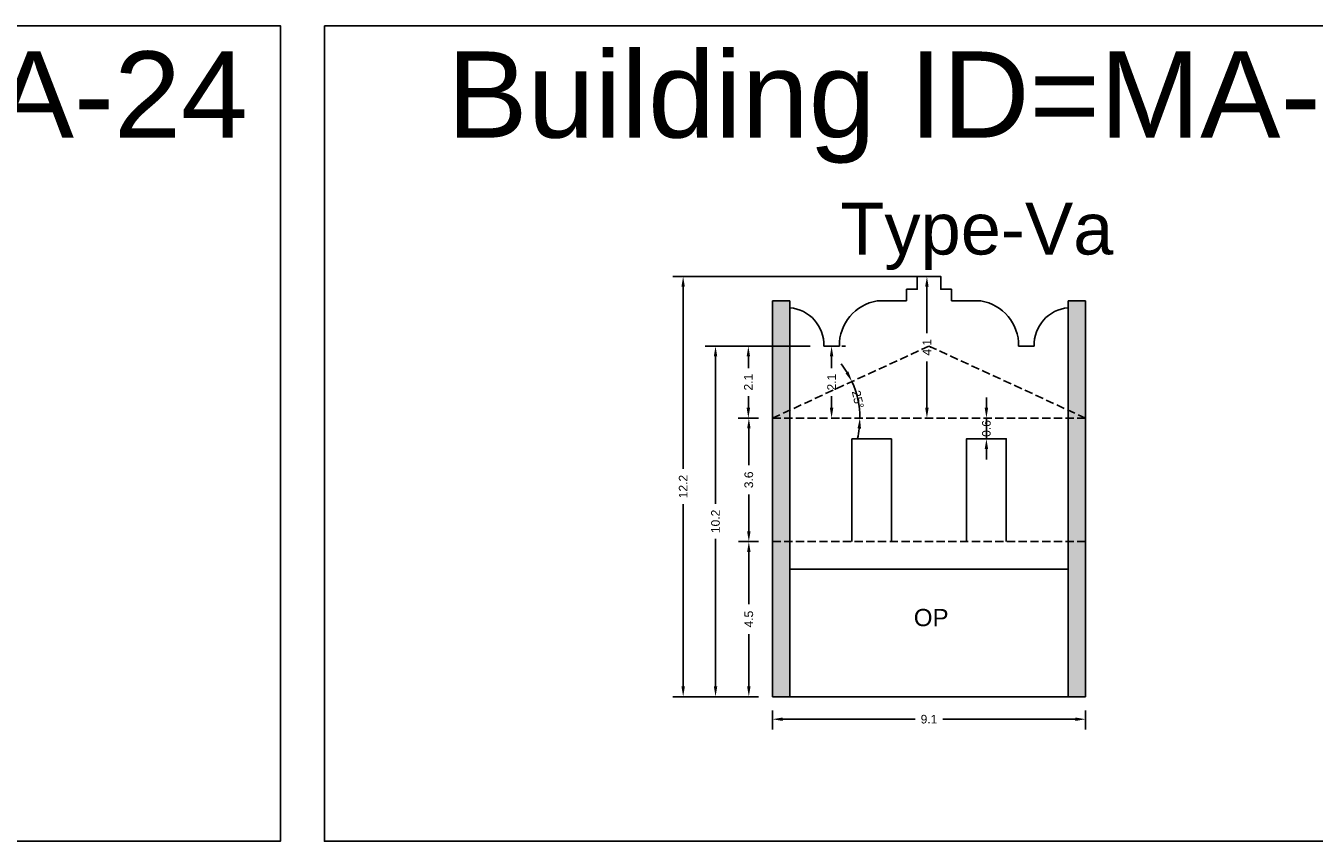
# Model space of a CAD drawing. Header units: metres. Extents: x 3416649 to 3417100, y -6712966 to -6712690.
# Tile 28 of 72: x 3416783 to 3416820, y -6712774 to -6712750. Entities that reach past the tile are written whole.
import ezdxf

# ---------------------------------------------------------------- set-up
doc = ezdxf.new("R2010")
doc.units = ezdxf.units.M
doc.linetypes.add('ACAD_ISO02W100', pattern=[15, 12, -3])
doc.layers.add('Dotted', color=7, linetype='ACAD_ISO02W100', plot=False)
doc.styles.get("Standard").update_dxf_attribs({"font": 'arial.ttf'})
doc.dimstyles.new('ISO-25', dxfattribs={"dimtxt": 0.25, "dimasz": 0.3, "dimexe": 0.3, "dimexo": 0.4, "dimgap": 0.2, "dimtad": 0, "dimdec": 1, "dimdsep": 46, "dimtxsty": 'Standard', "dimcen": 2.5, "dimadec": 0, "dimazin": 0, "dimtfac": 1, "dimtdec": 1, "dimtmove": 0, "dimatfit": 3, "dimfxl": 1, "dimarcsym": 0})

# ---------------------------------------------------------------- blocks, each defined once
blk = doc.blocks.new('*D193')
at = {"color": 0, "lineweight": -2, "transparency": 16777216}
for p, q in [((3416803.924, -6712765.261), (3416803.339, -6712765.261)), ((3416803.639, -6712765.561), (3416803.639, -6712767.077)), ((3416803.639, -6712769.461), (3416803.639, -6712767.944)), ((3416803.924, -6712769.761), (3416803.339, -6712769.761))]:
    blk.add_line(p, q, dxfattribs=at)
at = {"color": 0, "transparency": 16777216}
for points in [[(3416803.589, -6712765.561), (3416803.689, -6712765.561), (3416803.639, -6712765.261)], [(3416803.589, -6712769.461), (3416803.689, -6712769.461), (3416803.639, -6712769.761)]]:
    blk.add_solid(points, dxfattribs=at)
at = {"layer": 'Defpoints', "color": 0, "transparency": 16777216}
for p in [(3416803.639, -6712765.261), (3416804.324, -6712765.261), (3416804.324, -6712769.761)]:
    blk.add_point(p, dxfattribs=at)
at = {"color": 0, "transparency": 16777216, "insert": (3416803.639, -6712767.511), "char_height": 0.25, "attachment_point": 5, "rotation": 90}
blk.add_mtext('4.5', dxfattribs=at)
blk = doc.blocks.new('*D194')
at = {"color": 0, "lineweight": -2, "transparency": 16777216}
for p, q in [((3416803.924, -6712761.681), (3416803.339, -6712761.681)), ((3416803.639, -6712761.981), (3416803.639, -6712763.043)), ((3416803.639, -6712764.961), (3416803.639, -6712763.898)), ((3416803.924, -6712765.261), (3416803.339, -6712765.261))]:
    blk.add_line(p, q, dxfattribs=at)
at = {"color": 0, "transparency": 16777216}
for points in [[(3416803.589, -6712761.981), (3416803.689, -6712761.981), (3416803.639, -6712761.681)], [(3416803.589, -6712764.961), (3416803.689, -6712764.961), (3416803.639, -6712765.261)]]:
    blk.add_solid(points, dxfattribs=at)
at = {"layer": 'Defpoints', "color": 0, "transparency": 16777216}
for p in [(3416803.639, -6712761.681), (3416804.324, -6712761.681), (3416804.324, -6712765.261)]:
    blk.add_point(p, dxfattribs=at)
at = {"color": 0, "transparency": 16777216, "insert": (3416803.639, -6712763.471), "char_height": 0.25, "attachment_point": 5, "rotation": 90}
blk.add_mtext('3.6', dxfattribs=at)
blk = doc.blocks.new('*D195')
at = {"color": 0, "lineweight": -2, "transparency": 16777216}
for p, q in [((3416808.464, -6712757.571), (3416808.503, -6712757.571)), ((3416808.803, -6712757.871), (3416808.803, -6712759.217)), ((3416808.803, -6712761.381), (3416808.803, -6712760.034)), ((3416808.464, -6712761.681), (3416808.503, -6712761.681))]:
    blk.add_line(p, q, dxfattribs=at)
at = {"color": 0, "transparency": 16777216}
for points in [[(3416808.753, -6712757.871), (3416808.853, -6712757.871), (3416808.803, -6712757.571)], [(3416808.753, -6712761.381), (3416808.853, -6712761.381), (3416808.803, -6712761.681)]]:
    blk.add_solid(points, dxfattribs=at)
at = {"layer": 'Defpoints', "color": 0, "transparency": 16777216}
for p in [(3416808.803, -6712757.571), (3416808.864, -6712757.571), (3416808.864, -6712761.681)]:
    blk.add_point(p, dxfattribs=at)
at = {"color": 0, "transparency": 16777216, "insert": (3416808.803, -6712759.626), "char_height": 0.25, "attachment_point": 5, "rotation": 90}
blk.add_mtext('4.1', dxfattribs=at)
blk = doc.blocks.new('*D196')
at = {"color": 0, "lineweight": -2, "transparency": 16777216}
for p, q in [((3416806.439, -6712759.591), (3416806.339, -6712759.591)), ((3416806.039, -6712759.891), (3416806.039, -6712760.23)), ((3416806.039, -6712761.381), (3416806.039, -6712761.041)), ((3416806.439, -6712761.681), (3416806.339, -6712761.681))]:
    blk.add_line(p, q, dxfattribs=at)
at = {"color": 0, "transparency": 16777216}
for points in [[(3416805.989, -6712759.891), (3416806.089, -6712759.891), (3416806.039, -6712759.591)], [(3416805.989, -6712761.381), (3416806.089, -6712761.381), (3416806.039, -6712761.681)]]:
    blk.add_solid(points, dxfattribs=at)
at = {"layer": 'Defpoints', "color": 0, "transparency": 16777216}
for p in [(3416806.039, -6712759.591), (3416806.039, -6712761.681), (3416806.039, -6712761.681)]:
    blk.add_point(p, dxfattribs=at)
at = {"color": 0, "transparency": 16777216, "insert": (3416806.039, -6712760.636), "char_height": 0.25, "attachment_point": 5, "rotation": 90}
blk.add_mtext('2.1', dxfattribs=at)
blk = doc.blocks.new('*D197')
at = {"color": 0, "lineweight": -2, "transparency": 16777216}
for p, q in [((3416805.414, -6712759.591), (3416803.325, -6712759.591)), ((3416803.625, -6712759.891), (3416803.625, -6712760.23)), ((3416803.625, -6712761.381), (3416803.625, -6712761.041)), ((3416803.924, -6712761.681), (3416803.325, -6712761.681))]:
    blk.add_line(p, q, dxfattribs=at)
at = {"color": 0, "transparency": 16777216}
for points in [[(3416803.575, -6712759.891), (3416803.675, -6712759.891), (3416803.625, -6712759.591)], [(3416803.575, -6712761.381), (3416803.675, -6712761.381), (3416803.625, -6712761.681)]]:
    blk.add_solid(points, dxfattribs=at)
at = {"layer": 'Defpoints', "color": 0, "transparency": 16777216}
for p in [(3416803.625, -6712759.591), (3416805.814, -6712759.591), (3416804.324, -6712761.681)]:
    blk.add_point(p, dxfattribs=at)
at = {"color": 0, "transparency": 16777216, "insert": (3416803.625, -6712760.636), "char_height": 0.25, "attachment_point": 5, "rotation": 90}
blk.add_mtext('2.1', dxfattribs=at)
blk = doc.blocks.new('*D198')
at = {"color": 0, "lineweight": -2, "transparency": 16777216}
for p, q in [((3416805.414, -6712759.591), (3416802.373, -6712759.591)), ((3416802.673, -6712759.891), (3416802.673, -6712764.164)), ((3416802.673, -6712769.461), (3416802.673, -6712765.187)), ((3416803.924, -6712769.761), (3416802.373, -6712769.761))]:
    blk.add_line(p, q, dxfattribs=at)
at = {"color": 0, "transparency": 16777216}
for points in [[(3416802.623, -6712759.891), (3416802.723, -6712759.891), (3416802.673, -6712759.591)], [(3416802.623, -6712769.461), (3416802.723, -6712769.461), (3416802.673, -6712769.761)]]:
    blk.add_solid(points, dxfattribs=at)
at = {"layer": 'Defpoints', "color": 0, "transparency": 16777216}
for p in [(3416802.673, -6712759.591), (3416805.814, -6712759.591), (3416804.324, -6712769.761)]:
    blk.add_point(p, dxfattribs=at)
at = {"color": 0, "transparency": 16777216, "insert": (3416802.673, -6712764.676), "char_height": 0.25, "attachment_point": 5, "rotation": 90}
blk.add_mtext('10.2', dxfattribs=at)
blk = doc.blocks.new('*D199')
at = {"color": 0, "lineweight": -2, "transparency": 16777216}
for p, q in [((3416808.539, -6712757.571), (3416801.434, -6712757.571)), ((3416801.734, -6712757.871), (3416801.734, -6712763.154)), ((3416801.734, -6712769.461), (3416801.734, -6712764.177)), ((3416803.924, -6712769.761), (3416801.434, -6712769.761))]:
    blk.add_line(p, q, dxfattribs=at)
at = {"color": 0, "transparency": 16777216}
for points in [[(3416801.684, -6712757.871), (3416801.784, -6712757.871), (3416801.734, -6712757.571)], [(3416801.684, -6712769.461), (3416801.784, -6712769.461), (3416801.734, -6712769.761)]]:
    blk.add_solid(points, dxfattribs=at)
at = {"layer": 'Defpoints', "color": 0, "transparency": 16777216}
for p in [(3416801.734, -6712757.571), (3416808.939, -6712757.571), (3416804.324, -6712769.761)]:
    blk.add_point(p, dxfattribs=at)
at = {"color": 0, "transparency": 16777216, "insert": (3416801.734, -6712763.666), "char_height": 0.25, "attachment_point": 5, "rotation": 90}
blk.add_mtext('12.2', dxfattribs=at)
blk = doc.blocks.new('*D200')
at = {"color": 0, "lineweight": -2, "transparency": 16777216}
for p, q in [((3416804.324, -6712770.161), (3416804.324, -6712770.715)), ((3416813.404, -6712770.161), (3416813.404, -6712770.715)), ((3416804.624, -6712770.415), (3416808.461, -6712770.415)), ((3416813.104, -6712770.415), (3416809.267, -6712770.415))]:
    blk.add_line(p, q, dxfattribs=at)
at = {"color": 0, "transparency": 16777216}
for points in [[(3416804.624, -6712770.365), (3416804.624, -6712770.465), (3416804.324, -6712770.415)], [(3416813.104, -6712770.365), (3416813.104, -6712770.465), (3416813.404, -6712770.415)]]:
    blk.add_solid(points, dxfattribs=at)
at = {"layer": 'Defpoints', "color": 0, "transparency": 16777216}
for p in [(3416804.324, -6712769.761), (3416813.404, -6712769.761), (3416813.404, -6712770.415)]:
    blk.add_point(p, dxfattribs=at)
at = {"color": 0, "transparency": 16777216, "insert": (3416808.864, -6712770.415), "char_height": 0.25, "attachment_point": 5}
blk.add_mtext('9.1', dxfattribs=at)
blk = doc.blocks.new('*D201')
at = {"color": 0, "lineweight": -2, "transparency": 16777216}
for start, end in [(31.5028, 38.2848), (360, 24.7208), (346.436, 353.218)]:
    blk.add_arc((3416804.324, -6712761.681), 2.536, start, end, dxfattribs=at)
at = {"color": 0, "transparency": 16777216}
for points in [[(3416806.53, -6712760.332), (3416806.442, -6712760.379), (3416806.628, -6712760.62)], [(3416806.792, -6712761.977), (3416806.892, -6712761.983), (3416806.86, -6712761.681)]]:
    blk.add_solid(points, dxfattribs=at)
at = {"layer": 'Defpoints', "color": 0, "transparency": 16777216}
for p in [(3416808.864, -6712759.591), (3416804.324, -6712761.681), (3416804.324, -6712761.681), (3416806.834, -6712761.317), (3416813.404, -6712761.681)]:
    blk.add_point(p, dxfattribs=at)
at = {"color": 0, "transparency": 16777216, "insert": (3416806.801, -6712761.138), "char_height": 0.25, "attachment_point": 5, "rotation": 282.3604}
blk.add_mtext('25°', dxfattribs=at)
blk = doc.blocks.new('*D202')
at = {"color": 0, "lineweight": -2, "transparency": 16777216}
for p, q in [((3416810.529, -6712761.381), (3416810.529, -6712761.081)), ((3416810.529, -6712762.281), (3416810.529, -6712761.681)), ((3416810.929, -6712761.681), (3416810.829, -6712761.681)), ((3416810.929, -6712762.281), (3416810.829, -6712762.281)), ((3416810.529, -6712762.581), (3416810.529, -6712762.881))]:
    blk.add_line(p, q, dxfattribs=at)
at = {"color": 0, "transparency": 16777216}
for points in [[(3416810.479, -6712761.381), (3416810.579, -6712761.381), (3416810.529, -6712761.681)], [(3416810.479, -6712762.581), (3416810.579, -6712762.581), (3416810.529, -6712762.281)]]:
    blk.add_solid(points, dxfattribs=at)
at = {"layer": 'Defpoints', "color": 0, "transparency": 16777216}
for p in [(3416810.529, -6712761.681), (3416810.529, -6712761.681), (3416810.529, -6712762.281)]:
    blk.add_point(p, dxfattribs=at)
at = {"color": 0, "transparency": 16777216, "insert": (3416810.529, -6712761.981), "char_height": 0.25, "attachment_point": 5, "rotation": 90}
blk.add_mtext('0.6', dxfattribs=at)

msp = doc.modelspace()

# ---------------------------------------------------------------- hatches: boundary and pattern name
h = msp.add_hatch(color=256)
h.dxf.hatch_style = 1
h.paths.add_polyline_path([(3416804.324, -6712761.681), (3416804.824, -6712761.681), (3416804.824, -6712765.261), (3416804.324, -6712765.261)])
h.paths.add_polyline_path([(3416804.324, -6712758.281), (3416804.824, -6712758.281), (3416804.824, -6712761.45), (3416804.324, -6712761.681)])
h.paths.add_polyline_path([(3416804.824, -6712761.45), (3416804.824, -6712761.681), (3416804.324, -6712761.681)], flags=17)
h.paths.add_polyline_path([(3416804.324, -6712765.261), (3416804.824, -6712765.261), (3416804.824, -6712769.761), (3416804.324, -6712769.761)])
h = msp.add_hatch(color=256)
h.dxf.hatch_style = 1
h.paths.add_polyline_path([(3416813.404, -6712761.681), (3416812.904, -6712761.681), (3416812.904, -6712765.261), (3416813.404, -6712765.261)])
h.paths.add_polyline_path([(3416813.404, -6712758.281), (3416812.904, -6712758.281), (3416812.904, -6712761.45), (3416813.404, -6712761.681)])
h.paths.add_polyline_path([(3416812.904, -6712761.45), (3416812.904, -6712761.681), (3416813.404, -6712761.681)], flags=17)
h.paths.add_polyline_path([(3416813.404, -6712765.261), (3416812.904, -6712765.261), (3416812.904, -6712769.761), (3416813.404, -6712769.761)])

# ---------------------------------------------------------------- linework, layer by layer
for points in [[(3416756.337, -6712750.299), (3416790.052, -6712750.299), (3416790.052, -6712773.955), (3416756.337, -6712773.955)], [(3416791.33, -6712750.299), (3416825.045, -6712750.299), (3416825.045, -6712773.955), (3416791.33, -6712773.955)], [(3416804.824, -6712766.061), (3416812.904, -6712766.061), (3416812.904, -6712769.761), (3416804.824, -6712769.761)]]:
    msp.add_lwpolyline(points, close=True)
for points in [[(3416808.214, -6712758.281), (3416808.214, -6712757.941), (3416808.524, -6712757.941), (3416808.524, -6712757.571), (3416808.864, -6712757.571)], [(3416809.514, -6712758.281), (3416809.514, -6712757.941), (3416809.204, -6712757.941), (3416809.204, -6712757.571), (3416808.864, -6712757.571)], [(3416804.324, -6712758.281), (3416804.824, -6712758.281)], [(3416804.324, -6712758.281), (3416804.324, -6712769.761)], [(3416804.824, -6712758.281), (3416804.824, -6712769.761)], [(3416807.364, -6712758.281), (3416808.214, -6712758.281)], [(3416809.514, -6712758.281), (3416810.364, -6712758.281)], [(3416812.904, -6712758.281), (3416812.904, -6712769.761)], [(3416812.904, -6712758.281), (3416813.404, -6712758.281)], [(3416813.404, -6712758.281), (3416813.404, -6712769.761)], [(3416806.264, -6712759.591), (3416805.814, -6712759.591)], [(3416811.464, -6712759.591), (3416811.914, -6712759.591)], [(3416806.624, -6712762.281), (3416807.774, -6712762.281)], [(3416806.624, -6712762.281), (3416806.624, -6712765.261)], [(3416807.774, -6712762.281), (3416807.774, -6712765.261)], [(3416811.104, -6712765.261), (3416811.104, -6712762.281), (3416809.954, -6712762.281), (3416809.954, -6712765.261)], [(3416804.824, -6712766.061), (3416812.904, -6712766.061)], [(3416804.324, -6712769.761), (3416813.404, -6712769.761)]]:
    msp.add_lwpolyline(points)
for centre, radius, start, end in [((3416807.573, -6712759.573), 1.309, 99.1997, 180.7532), ((3416810.155, -6712759.573), 1.309, 359.2468, 80.8003), ((3416804.742, -6712759.551), 1.073, 357.8624, 85.605), ((3416812.986, -6712759.551), 1.073, 94.395, 182.1376)]:
    msp.add_arc(centre, radius, start, end)
at = {"layer": 'Dotted', "ltscale": 0.02}
for points in [[(3416808.864, -6712759.591), (3416804.324, -6712761.681)], [(3416808.864, -6712759.591), (3416813.404, -6712761.681)], [(3416804.324, -6712761.681), (3416813.404, -6712761.681)], [(3416804.324, -6712765.261), (3416813.404, -6712765.261)]]:
    msp.add_lwpolyline(points, dxfattribs=at)

# ---------------------------------------------------------------- texts
at = {"attachment_point": 1}
for s, width, heights, insert, char_height in [('Building ID=MA-24', 67.86454, [0.517], (3416759.9, -6712751.043), 2.5), ('Building ID=MA-25', 67.86454, [0.517], (3416794.893, -6712751.043), 2.5), ('Type-Va ', 9.99112, [0.517], (3416806.292, -6712755.434), 1.5), ('OP', 1.17554, [0], (3416808.423, -6712767.216), 0.5)]:
    msp.add_mtext_dynamic_manual_height_columns(s, width=width, gutter_width=12.5, heights=heights, dxfattribs=dict(at, insert=insert, char_height=char_height))

# ---------------------------------------------------------------- dimensions: what is measured, and where the dimension line sits
for base, p1, p2, picture, middle in [((3416801.734, -6712757.571), (3416804.324, -6712769.761), (3416808.939, -6712757.571), '*D199', (3416801.734, -6712763.666)), ((3416808.803, -6712757.571), (3416808.864, -6712761.681), (3416808.864, -6712757.571), '*D195', (3416808.803, -6712759.626)), ((3416802.673, -6712759.591), (3416804.324, -6712769.761), (3416805.814, -6712759.591), '*D198', (3416802.673, -6712764.676)), ((3416803.625, -6712759.591), (3416804.324, -6712761.681), (3416805.814, -6712759.591), '*D197', (3416803.625, -6712760.636)), ((3416806.039, -6712761.681), (3416806.039, -6712759.591), (3416806.039, -6712761.681), '*D196', (3416806.039, -6712760.636)), ((3416803.639, -6712761.681), (3416804.324, -6712765.261), (3416804.324, -6712761.681), '*D194', (3416803.639, -6712763.471)), ((3416803.639, -6712765.261), (3416804.324, -6712769.761), (3416804.324, -6712765.261), '*D193', (3416803.639, -6712767.511))]:
    dim = msp.add_linear_dim(base=base, p1=p1, p2=p2, angle=90, dimstyle='ISO-25')
    dim.commit()
    dim.dimension.update_dxf_attribs({"geometry": picture, "text_midpoint": middle})
dim = msp.add_angular_dim_2l(base=(3416806.834, -6712761.317), line1=((3416804.324, -6712761.681), (3416813.404, -6712761.681)), line2=((3416808.864, -6712759.591), (3416804.324, -6712761.681)), dimstyle='ISO-25')
dim.commit()
dim.dimension.update_dxf_attribs({"geometry": '*D201', "text_midpoint": (3416806.801, -6712761.138), "dimtype": 162})
dim = msp.add_linear_dim(base=(3416810.529, -6712761.681), p1=(3416810.529, -6712762.281), p2=(3416810.529, -6712761.681), angle=90, dimstyle='ISO-25')
dim.commit()
dim.dimension.update_dxf_attribs({"geometry": '*D202', "text_midpoint": (3416810.529, -6712761.981), "dimtype": 160})
dim = msp.add_linear_dim(base=(3416813.404, -6712770.415), p1=(3416804.324, -6712769.761), p2=(3416813.404, -6712769.761), dimstyle='ISO-25')
dim.commit()
dim.dimension.update_dxf_attribs({"geometry": '*D200', "text_midpoint": (3416808.864, -6712770.415)})

doc.saveas('drawing.dxf')
